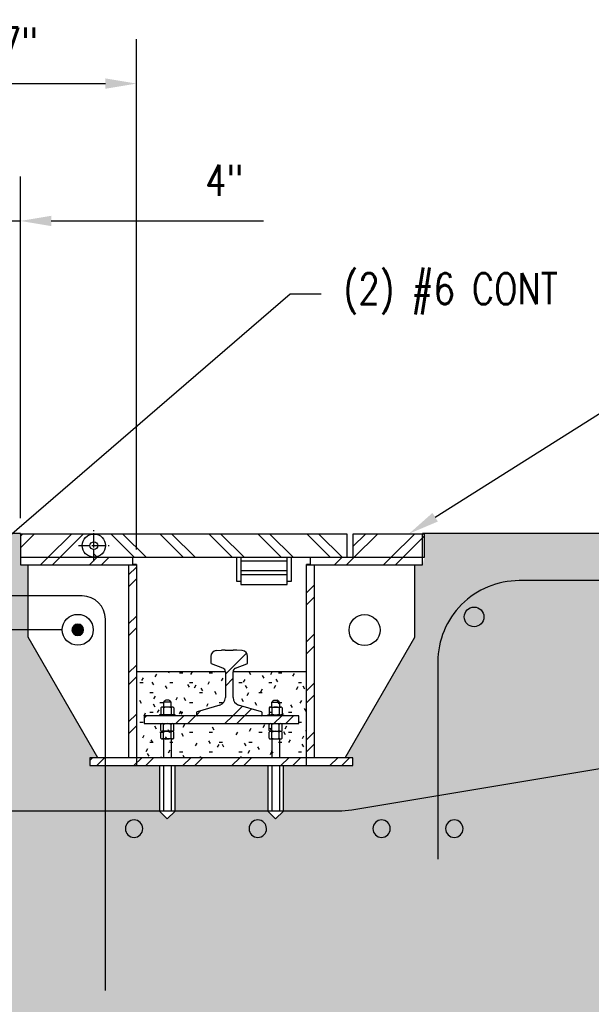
# Model space of a CAD drawing. Header units: inches. Extents: x -5 to 1609, y -2 to 105.
# Tile 4 of 11: x 69 to 106, y 35 to 99. Entities that reach past the tile are written whole.
import ezdxf
from ezdxf import colors
from ezdxf.entities.mleader import LeaderData, LeaderLine
from ezdxf.math import Vec2, Vec3

# ---------------------------------------------------------------- set-up
doc = ezdxf.new("R2010")
doc.units = ezdxf.units.IN
doc.header["$MEASUREMENT"] = 0
doc.linetypes.add('CENTER2', pattern=[1.125, 0.75, -0.125, 0.125, -0.125])
for name, color, linetype in [('A-DETL', 3, 'Continuous'), ('A-DETL-GENF', 3, 'Continuous'), ('A-DETL-MEDM', 3, 'Continuous'), ('A-DETL-THIN', 1, 'Continuous'), ('A-FLOR', 173, 'Continuous'), ('A-WALL-PATT', 8, 'Continuous'), ('G-Anno-Std-Cntr', 1, 'CENTER2'), ('M-DETL-PATT', 1, 'Continuous'), ('S-ANNO-DIMS', 1, 'Continuous'), ('S-ANNO-NOTE', 2, 'Continuous')]:
    doc.layers.add(name, color=color, linetype=linetype)
doc.styles.add('Annotative', font='romans.shx', dxfattribs={"width": 0.8, "height": 0.125})
doc.dimstyles.new('Annotative', dxfattribs={"dimscale": 0, "dimtxt": 0.125, "dimasz": 0.125, "dimexe": 0.18, "dimexo": 0.0625, "dimgap": 0.09, "dimtad": 1, "dimdec": 3, "dimzin": 3, "dimdsep": 46, "dimlunit": 4, "dimtxsty": 'Annotative', "dimcen": 0.09, "dimclrt": 2, "dimazin": 2, "dimtfac": 1, "dimtdec": 3, "dimtmove": 0, "dimatfit": 0, "dimfxl": 1, "dimtfill": 1, "dimfrac": 2, "dimtolj": 1, "dimtzin": 0, "dimarcsym": 0})
pattern_1 = [(45, (55.436, 168.9083), (-1.58392, 1.58392), []), (45, (55.436, 171.3083), (-1.58392, 1.58392), [])]

# ---------------------------------------------------------------- blocks, each defined once
blk = doc.blocks.new('Reinforcing Bar Section_USACE - __9-1453024-Section 31')
h = blk.add_hatch(color=256)
h.dxf.hatch_style = 1
h.paths.add_polyline_path([(770.743, -19.078, 1), (771.868, -19.078, 1)])
for radius, start, end in [(0.562, 0, 180), (0.563, 180, 360)]:
    blk.add_arc((771.305, -19.078), radius, start, end)
blk = doc.blocks.new('Reinf Bar Section_USACE - __6-599924-Section 31')
at = {"layer": 'A-DETL-GENF'}
blk.add_hatch(color=256, dxfattribs=at).paths.add_polyline_path([(778.904, -3.866), (779.071, -3.866), (779.221, -3.793), (779.325, -3.663), (779.362, -3.5), (779.325, -3.337), (779.221, -3.207), (779.071, -3.134), (778.904, -3.134), (778.753, -3.207), (778.649, -3.337), (778.612, -3.5), (778.649, -3.663), (778.753, -3.793)])
for start, end in [(0, 180), (180, 360)]:
    blk.add_arc((778.987, -3.5), 0.375, start, end, dxfattribs=at)
blk = doc.blocks.new('_DotBlank')
at = {"color": 0, "linetype": 'ByBlock', "lineweight": -2}
blk.add_line((-0.5, 0), (-1, 0), dxfattribs=at)
blk.add_circle((0, 0), 0.5, dxfattribs=at)
blk = doc.blocks.new('*U24')
at = {"layer": 'G-Anno-Std-Cntr', "color": 0, "linetype": 'CENTER2', "transparency": 16777216}
for p, q in [((0, 0.05), (0, 1)), ((-1, 0), (-0.05, 0)), ((0.05, 0), (1, 0)), ((0, -1), (0, -0.05))]:
    blk.add_line(p, q, dxfattribs=at)
at = {"layer": 'G-Anno-Std-Cntr', "color": 0, "linetype": 'Continuous', "transparency": 16777216}
for p, q in [((-0.025, 0), (0.025, 0)), ((0, -0.025), (0, 0.025))]:
    blk.add_line(p, q, dxfattribs=at)
blk = doc.blocks.new('*D25')
at = {"layer": 'Defpoints', "color": 0, "transparency": 16777216}
for p in [(76.98, 94.99), (57.98, 63.876), (76.98, 63.876)]:
    blk.add_point(p, dxfattribs=at)
at = {"layer": 'S-ANNO-DIMS', "color": 0, "lineweight": -2, "transparency": 16777216}
for p, q in [((57.98, 64.876), (57.98, 97.87)), ((76.98, 64.876), (76.98, 97.87)), ((59.98, 94.99), (74.98, 94.99))]:
    blk.add_line(p, q, dxfattribs=at)
at = {"layer": 'S-ANNO-DIMS', "color": 0, "transparency": 16777216}
for points in [[(59.98, 95.323), (59.98, 94.656), (57.98, 94.99)], [(74.98, 95.323), (74.98, 94.656), (76.98, 94.99)]]:
    blk.add_solid(points, dxfattribs=at)
at = {"layer": 'S-ANNO-DIMS', "color": 2, "transparency": 16777216, "insert": (67.48, 97.62), "char_height": 2, "attachment_point": 5, "style": 'Annotative', "bg_fill": 3, "box_fill_scale": 1.25, "bg_fill_color": 256, "bg_fill_true_color": 13158600, "bg_fill_transparency": 0}
blk.add_mtext('\\A1;1\'-7"', dxfattribs=at)
blk = doc.blocks.new('*D26')
at = {"layer": 'Defpoints', "color": 0, "transparency": 16777216}
for p in [(69.48, 86.111), (65.48, 65.876), (69.48, 65.908)]:
    blk.add_point(p, dxfattribs=at)
at = {"layer": 'S-ANNO-DIMS', "color": 0, "lineweight": -2, "transparency": 16777216}
for p, q in [((65.48, 66.876), (65.48, 88.991)), ((69.48, 66.908), (69.48, 88.991)), ((63.48, 86.111), (61.48, 86.111)), ((65.48, 86.111), (69.48, 86.111)), ((71.48, 86.111), (85.207, 86.111))]:
    blk.add_line(p, q, dxfattribs=at)
at = {"layer": 'S-ANNO-DIMS', "color": 0, "transparency": 16777216}
for points in [[(63.48, 86.445), (63.48, 85.778), (65.48, 86.111)], [(71.48, 86.445), (71.48, 85.778), (69.48, 86.111)]]:
    blk.add_solid(points, dxfattribs=at)
at = {"layer": 'S-ANNO-DIMS', "color": 2, "transparency": 16777216, "insert": (82.663, 88.742), "char_height": 2, "attachment_point": 5, "style": 'Annotative', "bg_fill": 3, "box_fill_scale": 1.25, "bg_fill_color": 256, "bg_fill_true_color": 13158600, "bg_fill_transparency": 0}
blk.add_mtext('\\A1;4"', dxfattribs=at)
blk = doc.blocks.new('Reinforcing Bar Section_USACE - _10')
h = blk.add_hatch(color=256)
h.dxf.hatch_style = 1
h.paths.add_polyline_path([(-0.635, 0, 1), (0.635, 0, 1)])
blk.add_circle((0, 0), 0.635)

msp = doc.modelspace()

# ---------------------------------------------------------------- hatches: boundary and pattern name
at = {"layer": 'A-WALL-PATT', "lineweight": -3}
h = msp.add_hatch(dxfattribs=at)
h.set_pattern_fill('AR-CONC', color=8, style=0)
h.set_pattern_definition([(50, (0, 7.935), (7.1726, -0.62752), [0.75, -8.25]), (355, (0, 7.935), (-1.3875, 7.52192), [0.6, -6.6]), (100.4514, (0.598, 7.8826), (5.7851, 6.8944), [0.6374, -7.01142]), (46.184, (0, 9.935), (10.6724, -1.6552), [1.125, -12.375]), (96.6356, (0.889, 9.797), (9.3466, 9.7412), [0.9561, -10.51714]), (351.184, (0, 9.935), (9.3466, 9.7412), [0.9, -9.9]), (21, (1, 9.435), (5.96907, -4.02619), [0.75, -8.25]), (326, (1, 9.435), (2.43315, 7.2515), [0.6, -6.6]), (71.4514, (1.4974, 9.0994), (8.40222, 3.2253), [0.6374, -7.01142]), (37.5, (0, 7.935), (0.1216, 3.32894), [0, -6.52, 0, -6.7, 0, -6.625]), (7.5, (0, 7.935), (2.630695, 3.94412), [0, -3.82, 0, -6.37, 0, -2.525]), (327.5, (-2.23, 7.935), (5.338224, -0.22555), [0, -2.5, 0, -7.8, 0, -10.35]), (317.5, (-3.23, 7.935), (5.83186, 1.00105), [0, -3.25, 0, -5.18, 0, -7.35])])
h.paths.add_polyline_path([(191.1222, 65.9083), (95.605, 65.9083), (95.605, 64.3755), (95.48, 63.8755), (94.98, 63.8755), (94.98, 59.2026), (90.48, 51.4083), (90.98, 51.4083), (90.98, 50.9083), (86.48, 50.9083), (86.48, 47.9551), (85.98, 47.4551), (85.48, 47.9551), (85.48, 50.9083), (79.48, 50.9083), (79.48, 47.9551), (78.98, 47.4551), (78.48, 47.9551), (78.48, 50.9083), (76.98, 50.9083), (73.98, 50.9083), (73.98, 51.4083), (74.48, 51.4083), (69.98, 59.2026), (69.98, 63.8755), (69.48, 63.8755), (69.48, 65.9083), (65.48, 65.9083), (65.48, 63.8755), (64.98, 63.8755), (64.98, 59.2354), (60.48, 51.4411), (60.98, 51.4411), (60.98, 50.9083), (56.48, 50.9083), (56.48, 47.9551), (55.98, 47.4551), (55.48, 47.9551), (55.48, 50.9083), (49.48, 50.9083), (49.48, 47.9551), (48.98, 47.4551), (48.48, 47.9551), (48.48, 50.9083), (46.98, 50.9083), (43.98, 50.9083), (43.98, 51.4411), (44.48, 51.4411), (39.98, 59.2354), (39.98, 63.8755), (39.48, 63.8755), (39.48, 65.9083), (24.98, 65.9083), (24.98, 29.9083), (191.1222, 29.9083), (191.1222, 46.9551), (189.6222, 47.4551), (192.6222, 48.4551), (191.1222, 48.9551)])
h = msp.add_hatch(dxfattribs=at)
h.set_pattern_fill('FP_5', color=8, style=0, pattern_type=2)
h.set_pattern_definition([(0, (55.436, 168.90834), (2.56, 0.64), [0.2112, -1.709, 0.2112, -1.709, -10.24]), (0, (55.436, 168.90834), (2.56, 0.64), [-3.84, 0.2112, -3.629, 0.2112, -1.709, -4.48]), (0, (55.436, 168.90834), (2.56, 0.64), [-9.6, 0.2112, -1.069, 0.2112, -2.989]), (120, (56.396, 169.22834), (-1.8342563, 1.897025), [0.2112, -1.709, 0.2112, -1.709, -10.24]), (120, (56.396, 169.22834), (-1.8342563, 1.897025), [-3.84, 0.2112, -3.629, 0.2112, -1.709, -4.48]), (120, (56.396, 169.22834), (-1.8342563, 1.897025), [-9.6, 0.2112, -1.069, 0.2112, -2.989]), (240, (56.716, 170.50834), (-0.7257437, -2.537025), [0.2112, -1.709, 0.2112, -1.709, -10.24]), (240, (56.716, 170.50834), (-0.7257437, -2.537025), [-3.84, 0.2112, -3.629, 0.2112, -1.709, -4.48]), (240, (56.716, 170.50834), (-0.7257437, -2.537025), [-9.6, 0.2112, -1.069, 0.2112, -2.989])])
h.paths.add_polyline_path([(84.1527, 51.4083), (87.98, 51.4083), (87.98, 56.9716), (83.23, 56.9716), (83.23, 55.3011), (83.2464, 55.1741), (83.2945, 55.0553), (83.3713, 54.9528), (83.4716, 54.8731), (83.5889, 54.8214), (85.0747, 54.3823), (85.0873, 54.3723), (85.105, 54.3288), (85.1028, 54.1719), (85.0737, 54.1339), (85.0601, 54.1255), (87.48, 54.1255), (87.48, 53.6255), (77.48, 53.6255), (77.48, 54.1255), (80.8998, 54.1283), (80.8862, 54.1339), (80.8571, 54.1719), (80.855, 54.188), (80.855, 54.3288), (80.8726, 54.3723), (80.9013, 54.3892), (82.371, 54.8214), (82.4883, 54.8731), (82.5886, 54.9528), (82.6654, 55.0553), (82.7135, 55.1741), (82.73, 55.3011), (82.7228, 56.9716), (76.98, 56.9716), (76.98, 51.4083)])
at = {"layer": 'M-DETL-PATT', "lineweight": -3}
h = msp.add_hatch(dxfattribs=at)
h.set_pattern_fill('FP_6', color=8, style=0, pattern_type=2)
h.set_pattern_definition(pattern_1)
h.paths.add_polyline_path([(69.48, 64.3755), (74.23, 64.3755), (74.23, 65.8755), (69.48, 65.8755)])
h = msp.add_hatch(dxfattribs=at)
h.set_pattern_fill('FP_7', color=8, style=0, pattern_type=2)
h.set_pattern_definition([(135, (55.436, 168.9083), (-1.58392, -1.58392), []), (135, (55.436, 171.3083), (-1.58392, -1.58392), [])])
h.paths.add_polyline_path([(90.6139, 64.3755), (90.6139, 65.8757), (74.23, 65.8757), (74.23, 64.3755), (84.1527, 64.3755)])
h = msp.add_hatch(dxfattribs=at)
h.set_pattern_fill('FP_6', color=8, style=0, pattern_type=2)
h.set_pattern_definition(pattern_1)
h.paths.add_polyline_path([(95.605, 64.3755), (95.605, 65.8755), (90.98, 65.8755), (90.98, 64.3755)])
h = msp.add_hatch(dxfattribs=at)
h.set_pattern_fill('FP_6', color=8, style=0, pattern_type=2)
h.set_pattern_definition(pattern_1)
h.paths.add_polyline_path([(95.48, 63.8755), (95.48, 64.3755), (88.23, 64.3755), (88.23, 63.8755), (90.98, 63.8755)])
h.paths.add_polyline_path([(76.73, 63.8755), (76.73, 64.3755), (69.48, 64.3755), (69.48, 63.8755), (70.4761, 63.8755)])
h = msp.add_hatch(dxfattribs=at)
h.set_pattern_fill('FP_6', color=8, style=0, pattern_type=2)
h.set_pattern_definition(pattern_1)
h.paths.add_polyline_path([(76.98, 51.4083), (76.98, 63.8755), (76.48, 63.8755), (76.48, 51.4083)])
h.paths.add_polyline_path([(87.98, 51.4083), (88.48, 51.4083), (88.48, 63.8755), (87.98, 63.8755), (87.98, 53.3952)])
h = msp.add_hatch(dxfattribs=at)
h.set_pattern_fill('FP_6', color=8, style=0, pattern_type=2)
h.set_pattern_definition(pattern_1)
h.paths.add_polyline_path([(80.9175, 54.1255), (85.0586, 54.1277), (85.0737, 54.1339), (85.1028, 54.1719), (85.105, 54.188), (85.105, 54.3288), (85.0873, 54.3723), (85.0601, 54.3887), (83.5889, 54.8214), (83.4716, 54.8731), (83.3713, 54.9528), (83.2945, 55.0553), (83.2464, 55.1741), (83.23, 55.3011), (83.2371, 57.0309), (83.2581, 57.0868), (83.2917, 57.1362), (83.3361, 57.1761), (83.3887, 57.2044), (84.1535, 57.5119), (84.1675, 57.5513), (84.1675, 57.9658), (84.1527, 58.0663), (84.1219, 58.1449), (84.0676, 58.2206), (83.9963, 58.2805), (83.9125, 58.3211), (83.8212, 58.3397), (83.3549, 58.3733), (83.2397, 58.3755), (82.605, 58.3733), (82.1387, 58.3397), (82.0474, 58.3211), (81.9636, 58.2805), (81.8923, 58.2206), (81.838, 58.1449), (81.804, 58.0582), (81.7925, 57.9658), (81.7925, 57.5513), (81.8165, 57.502), (81.8421, 57.4901), (82.6238, 57.1761), (82.6682, 57.1362), (82.7018, 57.0868), (82.7228, 57.0309), (82.73, 56.9716), (82.73, 55.3011), (82.7135, 55.1741), (82.6654, 55.0553), (82.5886, 54.9528), (82.4883, 54.8731), (82.371, 54.8214), (80.8852, 54.3823), (80.8726, 54.3723), (80.855, 54.3288), (80.8571, 54.1719), (80.8862, 54.1339), (80.9013, 54.1277)])
h = msp.add_hatch(dxfattribs=at)
h.set_pattern_fill('FP_6', color=8, style=0, pattern_type=2)
h.set_pattern_definition(pattern_1)
h.paths.add_polyline_path([(80.9175, 53.6255), (87.48, 53.6255), (87.48, 54.1255), (77.48, 54.1255), (77.48, 53.6255), (80.855, 53.6255)])
h = msp.add_hatch(dxfattribs=at)
h.set_pattern_fill('FP_6', color=8, style=0, pattern_type=2)
h.set_pattern_definition(pattern_1)
h.paths.add_polyline_path([(88.48, 50.9083), (90.98, 50.9083), (90.98, 51.4083), (73.98, 51.4083), (73.98, 50.9083), (87.98, 50.9083)])

# ---------------------------------------------------------------- linework, layer by layer
at = {"layer": 'A-DETL', "lineweight": -3}
for p, q in [((69.48, 65.8757), (69.48, 63.8755)), ((95.48, 63.8755), (95.48, 65.8755)), ((69.48, 63.8755), (76.98, 63.8755)), ((76.98, 63.9083), (76.98, 50.9083)), ((87.98, 50.9083), (87.98, 63.9083)), ((87.98, 63.8755), (95.48, 63.8755)), ((73.48, 61.8755), (61.48, 61.8755)), ((74.98, 36.3755), (74.98, 60.3755)), ((76.98, 50.9083), (87.98, 50.9083))]:
    msp.add_line(p, q, dxfattribs=at)
for points in [[(191.1222, 62.86), (101.7192, 62.86, 0.4142136), (96.4692, 57.61), (96.4692, 44.8568)], [(191.1222, 61.86), (174.3438, 61.86, 0.0413106), (173.4807, 61.7886), (90.9085, 48.0266, -0.0413106), (90.0455, 47.9551), (28.5168, 47.9551)]]:
    msp.add_lwpolyline(points, format="xyb", dxfattribs=at)
msp.add_arc((73.48, 60.3755), 1.5, 0, 90, dxfattribs=at)
at = {"layer": 'A-DETL-MEDM', "lineweight": -3}
for p, q in [((90.6139, 65.8757), (69.48, 65.8757)), ((90.6139, 64.3755), (90.6139, 65.8757)), ((90.98, 65.8755), (90.98, 64.3755)), ((95.605, 65.8755), (90.98, 65.8755)), ((95.605, 64.3755), (95.605, 65.8755)), ((69.48, 64.3755), (95.605, 64.3755)), ((76.73, 64.3755), (76.73, 63.8755)), ((83.48, 62.8035), (83.48, 64.3755)), ((83.73, 64.3755), (83.73, 62.8035)), ((86.73, 62.8035), (86.73, 64.3755)), ((86.98, 64.3755), (86.98, 62.8035)), ((88.23, 63.8755), (88.23, 64.3755)), ((69.98, 59.2026), (69.98, 63.8755)), ((76.48, 63.8755), (76.48, 51.4083)), ((88.48, 63.8755), (88.48, 51.4083)), ((94.98, 59.2026), (94.98, 63.8755)), ((83.73, 62.8035), (83.48, 62.8035)), ((86.98, 62.8035), (86.73, 62.8035)), ((74.48, 51.4083), (69.98, 59.2026)), ((90.48, 51.4083), (94.98, 59.2026)), ((82.1387, 58.3397), (82.4901, 58.3667)), ((82.7202, 58.3755), (83.2397, 58.3755)), ((82.5712, 57.2044), (81.8421, 57.4901)), ((82.73, 56.9716), (76.98, 56.9716)), ((87.98, 56.9716), (83.23, 56.9716)), ((79.23, 54.9969), (78.73, 54.9969)), ((78.73, 54.9969), (78.73, 54.688)), ((79.0863, 55.125), (78.8736, 55.125)), ((79.23, 54.688), (79.23, 54.9969)), ((85.73, 54.688), (85.73, 54.9969)), ((85.73, 54.9969), (86.23, 54.9969)), ((85.8736, 55.125), (86.0863, 55.125)), ((86.23, 54.9969), (86.23, 54.688)), ((87.48, 54.1255), (77.48, 54.1255)), ((79.48, 54.188), (78.48, 54.188)), ((78.48, 54.188), (78.48, 54.1255)), ((78.555, 54.6352), (78.555, 54.2409)), ((79.3112, 54.688), (78.6487, 54.688)), ((78.7425, 54.6352), (78.7425, 54.2409)), ((79.2175, 54.6352), (79.2175, 54.2409)), ((79.405, 54.6352), (79.405, 54.2409)), ((79.48, 54.1255), (79.48, 54.188)), ((85.48, 54.1255), (85.48, 54.188)), ((85.48, 54.188), (86.48, 54.188)), ((85.555, 54.6352), (85.555, 54.2409)), ((85.6487, 54.688), (86.3112, 54.688)), ((85.7425, 54.6352), (85.7425, 54.2409)), ((86.2175, 54.6352), (86.2175, 54.2409)), ((86.405, 54.6352), (86.405, 54.2409)), ((86.48, 54.188), (86.48, 54.1255)), ((77.48, 53.6255), (87.48, 53.6255)), ((78.555, 53.1789), (78.555, 53.5732)), ((78.7425, 53.1789), (78.7425, 53.5732)), ((79.2175, 53.1789), (79.2175, 53.5732)), ((79.405, 53.1789), (79.405, 53.5732)), ((85.555, 53.1789), (85.555, 53.5732)), ((85.7425, 53.1789), (85.7425, 53.5732)), ((86.2175, 53.1789), (86.2175, 53.5732)), ((86.405, 53.1789), (86.405, 53.5732)), ((78.555, 52.6795), (78.555, 53.0738)), ((79.3112, 53.1261), (78.6487, 53.1261)), ((78.7425, 52.6795), (78.7425, 53.0738)), ((79.2175, 52.6795), (79.2175, 53.0738)), ((79.405, 52.6795), (79.405, 53.0738)), ((85.555, 52.6795), (85.555, 53.0738)), ((85.6487, 53.1261), (86.3112, 53.1261)), ((85.7425, 52.6795), (85.7425, 53.0738)), ((86.2175, 52.6795), (86.2175, 53.0738)), ((86.405, 52.6795), (86.405, 53.0738)), ((79.3112, 52.6266), (78.6487, 52.6266)), ((78.73, 52.6266), (78.73, 51.4083)), ((79.23, 52.6266), (79.23, 51.4083)), ((85.6487, 52.6266), (86.3112, 52.6266)), ((85.73, 52.6266), (85.73, 51.4083)), ((86.23, 52.6266), (86.23, 51.4083)), ((90.98, 51.4083), (73.98, 51.4083)), ((73.98, 51.4083), (73.98, 50.9083)), ((90.98, 50.9083), (90.98, 51.4083)), ((73.98, 50.9083), (90.98, 50.9083)), ((78.73, 50.9083), (78.73, 47.9551)), ((79.23, 50.9083), (79.23, 47.9551)), ((85.73, 50.9083), (85.73, 47.9551)), ((86.23, 50.9083), (86.23, 47.9551))]:
    msp.add_line(p, q, dxfattribs=at)
for centre, radius in [((74.23, 65.1255), 0.25), ((91.73, 59.6641), 1)]:
    msp.add_circle(centre, radius, dxfattribs=at)
for centre, radius, start, end in [((82.1675, 57.9658), 0.375, 94.398705, 180), ((83.2397, 55.3755), 3, 85.601295, 90), ((83.7925, 57.9658), 0.375, 0, 85.601295), ((81.855, 57.5513), 0.0625, 180, 258.111342), ((84.105, 57.5513), 0.0625, 281.888658, 0), ((82.48, 56.9716), 0.25, 0, 68.602314), ((78.6757, 55.1348), 0.1482, 291.486002, 339.931337), ((78.8736, 55.0625), 0.0625, 90, 159.931337), ((79.0863, 55.0625), 0.0625, 20.068663, 90), ((79.2842, 55.1348), 0.1482, 200.068663, 248.513998), ((82.23, 55.3011), 0.5, 286.38954, 0), ((85.6757, 55.1348), 0.1482, 291.486002, 339.931337), ((85.8736, 55.0625), 0.0625, 90, 159.931337), ((86.0863, 55.0625), 0.0625, 20.068663, 90), ((86.2842, 55.1348), 0.1482, 200.068663, 248.513998), ((78.6487, 54.5785), 0.1096, 31.171949, 148.828051), ((78.6487, 54.2976), 0.1096, 211.171949, 328.828051), ((78.98, 54.1223), 0.5652, 65.153553, 114.846447), ((78.98, 54.7538), 0.5652, 245.153553, 294.846447), ((79.3112, 54.5785), 0.1096, 31.171949, 148.828051), ((79.3112, 54.2976), 0.1096, 211.171949, 328.828051), ((80.9175, 54.3288), 0.0625, 106.38954, 180), ((80.9175, 54.188), 0.0625, 180, 270), ((85.0425, 54.188), 0.0625, 270, 0), ((85.0425, 54.3288), 0.0625, 0, 73.61046), ((85.6487, 54.5785), 0.1096, 31.171949, 148.828051), ((85.6487, 54.2976), 0.1096, 211.171949, 328.828051), ((85.98, 54.1223), 0.5652, 65.153553, 114.846447), ((85.98, 54.7538), 0.5652, 245.153553, 294.846447), ((86.3112, 54.5785), 0.1096, 31.171949, 148.828051), ((86.3112, 54.2976), 0.1096, 211.171949, 328.828051), ((78.6487, 53.5165), 0.1096, 31.171949, 148.828051), ((78.98, 53.0603), 0.5652, 65.153553, 114.846447), ((79.3112, 53.5165), 0.1096, 31.171949, 148.828051), ((85.6487, 53.5165), 0.1096, 31.171949, 148.828051), ((85.98, 53.0603), 0.5652, 65.153553, 114.846447), ((86.3112, 53.5165), 0.1096, 31.171949, 148.828051), ((78.6487, 53.2356), 0.1096, 211.171949, 328.828051), ((78.6487, 53.017), 0.1096, 31.171949, 148.828051), ((78.98, 53.6918), 0.5652, 245.153553, 294.846447), ((78.98, 52.5609), 0.5652, 65.153553, 114.846447), ((79.3112, 53.2356), 0.1096, 211.171949, 328.828051), ((79.3112, 53.017), 0.1096, 31.171949, 148.828051), ((85.6487, 53.2356), 0.1096, 211.171949, 328.828051), ((85.6487, 53.017), 0.1096, 31.171949, 148.828051), ((85.98, 53.6918), 0.5652, 245.153553, 294.846447), ((85.98, 52.5609), 0.5652, 65.153553, 114.846447), ((86.3112, 53.2356), 0.1096, 211.171949, 328.828051), ((86.3112, 53.017), 0.1096, 31.171949, 148.828051), ((78.6487, 52.7362), 0.1096, 211.171949, 328.828051), ((78.98, 53.1924), 0.5652, 245.153553, 294.846447), ((79.3112, 52.7362), 0.1096, 211.171949, 328.828051), ((85.6487, 52.7362), 0.1096, 211.171949, 328.828051), ((85.98, 53.1924), 0.5652, 245.153553, 294.846447), ((86.3112, 52.7362), 0.1096, 211.171949, 328.828051)]:
    msp.add_arc(centre, radius, start, end, dxfattribs=at)
at = {"layer": 'A-DETL-THIN', "lineweight": -3}
for p, q in [((74.23, 65.8755), (69.48, 65.8755)), ((86.73, 64.1096), (83.73, 64.1096)), ((83.73, 64.1096), (83.73, 62.6096)), ((86.73, 62.6096), (86.73, 64.1096)), ((86.73, 63.4846), (83.73, 63.4846)), ((86.73, 63.2346), (83.73, 63.2346)), ((83.73, 62.6096), (86.73, 62.6096)), ((81.7925, 57.9658), (81.7925, 57.5513)), ((83.8212, 58.3397), (83.4698, 58.3667)), ((84.1675, 57.5513), (84.1675, 57.9658)), ((83.3887, 57.2044), (84.1178, 57.4901)), ((82.73, 56.9716), (82.73, 55.3011)), ((83.23, 55.3011), (83.23, 56.9716)), ((82.371, 54.8214), (80.8998, 54.3887)), ((85.0601, 54.3887), (83.5889, 54.8214)), ((77.48, 54.1255), (77.48, 53.6255)), ((80.855, 54.3288), (80.855, 54.188)), ((85.105, 54.188), (85.105, 54.3288)), ((87.48, 53.6255), (87.48, 54.1255)), ((78.48, 50.9083), (78.48, 47.9551)), ((79.48, 47.9551), (79.48, 50.9083)), ((85.48, 50.9083), (85.48, 47.9551)), ((86.48, 47.9551), (86.48, 50.9083)), ((78.48, 47.9551), (78.98, 47.4551)), ((78.98, 47.4551), (79.48, 47.9551)), ((85.48, 47.9551), (85.98, 47.4551)), ((85.98, 47.4551), (86.48, 47.9551))]:
    msp.add_line(p, q, dxfattribs=at)
for centre, radius, start, end in [((82.7202, 55.3755), 3, 90, 94.398705), ((83.48, 56.9716), 0.25, 111.397686, 180), ((83.73, 55.3011), 0.5, 180, 253.61046)]:
    msp.add_arc(centre, radius, start, end, dxfattribs=at)
at = {"layer": 'A-FLOR', "lineweight": -3}
for p, q in [((69.48, 65.9083), (65.48, 65.9083)), ((69.48, 65.8755), (69.48, 65.9083)), ((191.1222, 65.9083), (95.48, 65.9083)), ((95.48, 65.9083), (95.48, 65.8755)), ((76.98, 63.9083), (76.73, 63.9083)), ((76.98, 63.8755), (76.98, 63.9083)), ((88.23, 63.9083), (87.98, 63.9083))]:
    msp.add_line(p, q, dxfattribs=at)

# ---------------------------------------------------------------- block references
at = {"layer": 'A-DETL-GENF', "lineweight": -3}
for name, p in [('Reinforcing Bar Section_USACE - _10', (98.8095, 60.5198)), ('Reinf Bar Section_USACE - __6-599924-Section 31', (-705.7952, 63.1828)), ('Reinforcing Bar Section_USACE - __9-1453024-Section 31', (-694.476, 65.9083)), ('Reinforcing Bar Section_USACE - __9-1453024-Section 31', (-686.476, 65.9083)), ('Reinforcing Bar Section_USACE - __9-1453024-Section 31', (-678.476, 65.9083)), ('Reinforcing Bar Section_USACE - __9-1453024-Section 31', (-673.7736, 65.9083))]:
    msp.add_blockref(name, p, dxfattribs=at)
at = {"layer": 'G-Anno-Std-Cntr', "linetype": 'CENTER2'}
msp.add_blockref('*U24', (74.23, 65.1255), dxfattribs=at)

# ---------------------------------------------------------------- leaders
at = {"layer": 'S-ANNO-NOTE', "lineweight": -3}
ml = msp.add_multileader_mtext('Standard', dxfattribs=at)
ml.set_content('SEE B3/S-504 FOR TRENCH ASSEMBLY', color=256, style='Annotative')
ml.set_leader_properties(color=1, linetype='ByLayer', lineweight=-1)
ml.build(insert=Vec2(0, 0))
ml.multileader.update_dxf_attribs({"text_right_attachment_type": 3, "dogleg_length": 0.125, "arrow_head_size": 2, "scale": 16})
ctx = ml.context
ctx.base_point, ctx.scale, ctx.char_height, ctx.arrow_head_size, ctx.landing_gap_size, ctx.plane_origin = Vec3(-6.071, 88.7062), 16, 2, 2, 1.44, Vec3(56.5686, 73.5248)
ctx.right_attachment = 3
notes = []
notes.append((ctx, [(1, (1, 1, 0), (23.4947, 84.9919), (-1, 0), 2, [(0, [(48.105, 78.8144)], 0, [])])]))
ctx.mtext.insert, ctx.mtext.width, ctx.mtext.flow_direction = Vec3(-4.631, 89.7062), 25.688996, 5
ml = msp.add_multileader_mtext('Standard', dxfattribs=at)
ml.set_content('(2) #6 CONT', color=256, style='Annotative')
ml.set_leader_properties(color=1, linetype='ByLayer', lineweight=-1)
ml.set_arrow_properties(name='DOTBLANK')
ml.build(insert=Vec2(0, 0))
ml.multileader.update_dxf_attribs({"text_right_attachment_type": 3, "dogleg_length": 0.125, "arrow_head_size": 2, "scale": 16})
ctx = ml.context
ctx.base_point, ctx.scale, ctx.char_height, ctx.arrow_head_size, ctx.landing_gap_size, ctx.plane_origin = Vec3(88.9297, 81.3924), 16, 2, 2, 1.44, Vec3(73.4252, 61.1761)
ctx.right_attachment = 3
notes.append((ctx, [(1, (1, 1, 0), (86.9297, 81.3924), (1, 0), 2, [(1, [(73.192, 59.6828), (61.73, 59.6969)], 0, [])])]))
ctx.mtext.insert, ctx.mtext.flow_direction = Vec3(90.3697, 82.7257), 5
ml = msp.add_multileader_mtext('Standard', dxfattribs=at)
ml.set_content('SEE B3/S-504 FOR TRENCH ASSEMBLY', color=256, style='Annotative')
ml.set_leader_properties(color=1, linetype='ByLayer', lineweight=-1)
ml.build(insert=Vec2(0, 0))
ml.multileader.update_dxf_attribs({"text_right_attachment_type": 3, "dogleg_length": 0.125, "arrow_head_size": 2, "scale": 16})
ctx = ml.context
ctx.base_point, ctx.scale, ctx.char_height, ctx.arrow_head_size, ctx.landing_gap_size, ctx.plane_origin = Vec3(121.1426, 81.3924), 16, 2, 2, 1.44, Vec3(92.016, 65.8917)
ctx.right_attachment = 3
notes.append((ctx, [(0, (1, 1, 0), (119.1426, 81.3924), (1, 0), 2, [(0, [(94.6016, 65.8917)], 0, [])])]))
ctx.mtext.insert, ctx.mtext.width, ctx.mtext.flow_direction = Vec3(122.5826, 82.3924), 25.688996, 5
ml = msp.add_multileader_mtext('Standard', dxfattribs=at)
ml.set_content('TOP LONGITUDINAL REINF, SEE PLAN', color=256, style='Annotative')
ml.set_leader_properties(color=1, linetype='ByLayer', lineweight=-1)
ml.set_arrow_properties(name='DOTBLANK')
ml.build(insert=Vec2(0, 0))
ml.multileader.update_dxf_attribs({"text_right_attachment_type": 3, "dogleg_length": 0.125, "arrow_head_size": 2, "scale": 16})
ctx = ml.context
ctx.base_point, ctx.scale, ctx.char_height, ctx.arrow_head_size, ctx.landing_gap_size, ctx.plane_origin = Vec3(-6.071, 34.3634), 16, 2, 2, 1.44, Vec3(144.1254, 44.0534)
ctx.right_attachment = 3
notes.append((ctx, [(0, (1, 1, 0), (21.0566, 31.03), (-1, 0), 2, [(0, [(36.8293, 46.8301)], 0, [])])]))
ctx.mtext.insert, ctx.mtext.width, ctx.mtext.flow_direction = Vec3(-4.631, 35.5538), 28.508456, 5
ml = msp.add_multileader_mtext('Standard', dxfattribs=at)
ml.set_content('#4 @ 6" OC W/\\P2\'-0" VERT LEGS', color=256, style='Annotative')
ml.set_leader_properties(color=1, linetype='ByLayer', lineweight=-1)
ml.build(insert=Vec2(0, 0))
ml.multileader.update_dxf_attribs({"text_right_attachment_type": 3, "dogleg_length": 0.125, "arrow_head_size": 2, "scale": 16})
ctx = ml.context
ctx.base_point, ctx.scale, ctx.char_height, ctx.arrow_head_size, ctx.landing_gap_size, ctx.plane_origin = Vec3(78.8431, 22.5192), 16, 2, 2, 1.44, Vec3(93.7828, 10.1491)
ctx.right_attachment = 3
notes.append((ctx, [(1, (1, 1, 0), (76.8431, 22.5192), (1, 0), 2, [(0, [(59.98, 44.7505)], 0, [])])]))
ctx.mtext.insert, ctx.mtext.flow_direction = Vec3(80.2831, 23.5192), 5
for ctx, leaders in notes:
    for number, flags, end, landing, length, lines in leaders:
        leader = LeaderData()
        leader.index, (leader.has_last_leader_line, leader.has_dogleg_vector, leader.attachment_direction) = number, flags
        leader.last_leader_point, leader.dogleg_vector, leader.dogleg_length = Vec3(end), Vec3(landing), length
        for number, points, colour, breaks in lines:
            line = LeaderLine()
            line.index, line.vertices, line.color, line.breaks = number, Vec3.list(points), colors.encode_raw_color(colour), breaks
            leader.lines.append(line)
        ctx.leaders.append(leader)

# ---------------------------------------------------------------- next in the draw order: dimensions: what is measured, and where the dimension line sits
at = {"layer": 'S-ANNO-DIMS'}
dim = msp.add_linear_dim(base=(76.98, 94.9896), p1=(57.98, 63.8755), p2=(76.98, 63.8755), dimstyle='Annotative', override={"dimpost": '\\X'}, dxfattribs=at)
dim.commit()
dim.dimension.update_dxf_attribs({"geometry": '*D25', "text_midpoint": (67.48, 97.6201)})

# ---------------------------------------------------------------- next in the draw order: dimensions: what is measured, and where the dimension line sits
dim = msp.add_linear_dim(base=(69.48, 86.1115), p1=(65.48, 65.8755), p2=(69.48, 65.9083), dimstyle='Annotative', override={"dimpost": '\\X'}, dxfattribs=at)
dim.commit()
dim.dimension.update_dxf_attribs({"geometry": '*D26', "text_midpoint": (82.6625, 86.1115), "dimtype": 160})

# ---------------------------------------------------------------- next in the draw order: linework, layer by layer
at = {"layer": 'A-DETL-MEDM', "lineweight": -3}
msp.add_circle((74.23, 65.1255), 0.75, dxfattribs=at)

doc.saveas('drawing.dxf')
